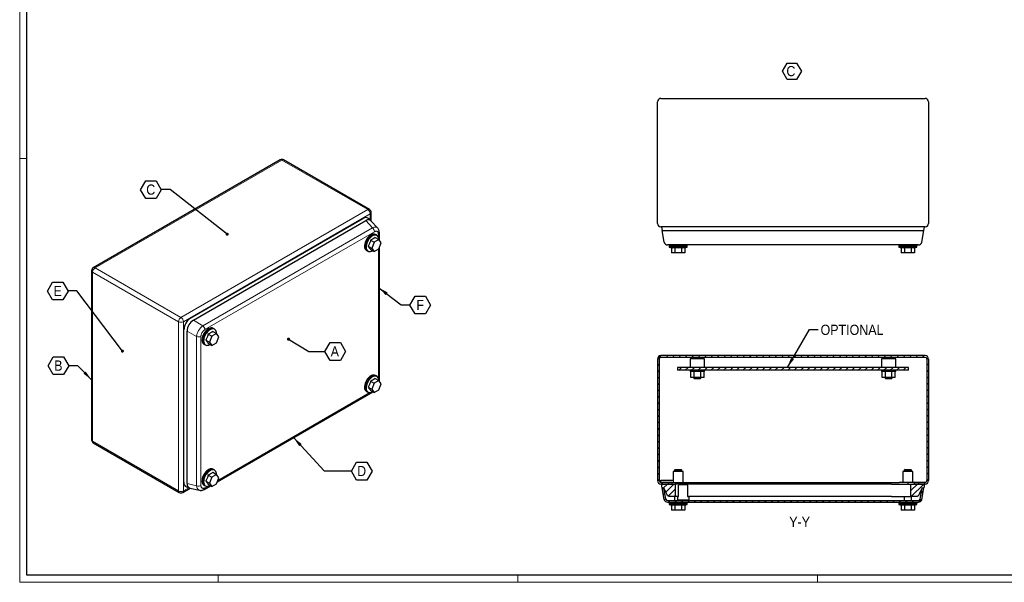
# Model space of a CAD drawing. Header units: millimetres. Extents: x 0 to 1189, y 0 to 841.
# Tile 1 of 4: x 0 to 690, y 0 to 394. Entities that reach past the tile are written whole.
import ezdxf

# ---------------------------------------------------------------- set-up
doc = ezdxf.new("R2010")
doc.units = ezdxf.units.MM
doc.layers.add('SLD-0', color=179, linetype='Continuous')
doc.layers.add('SLD-0_0', color=7, linetype='Continuous')
doc.styles.add('SLDTEXTSTYLE0', font='Gothic.ttf', dxfattribs={"width": 0.913})
doc.styles.get("Standard").update_dxf_attribs({"font": 'Gothic.ttf'})
doc.dimstyles.new('SLDDIMSTYLE3', dxfattribs={"dimtxt": 0.18, "dimasz": 2.17094, "dimexe": 0, "dimexo": 0.0625, "dimgap": 0, "dimtad": 0, "dimtih": 1, "dimtoh": 1, "dimdec": 0, "dimrnd": 1e-09, "dimzin": 0, "dimdsep": 46, "dimtxsty": 'STANDARD', "dimblk1": 'DOT', "dimblk2": 'DOT', "dimsah": 1, "dimcen": 0.09, "dimadec": 0, "dimazin": 0, "dimtfac": 2.17094, "dimtdec": 0, "dimtofl": 0, "dimtmove": 0, "dimatfit": 3, "dimldrblk": 'DOT', "dimfxl": 1, "dimfrac": 2, "dimtolj": 1, "dimtzin": 0, "dimarcsym": 0})
doc.dimstyles.new('SLDDIMSTYLE4', dxfattribs={"dimtxt": 0.18, "dimasz": 7.055556, "dimexe": 0, "dimexo": 0.0625, "dimgap": 0, "dimtad": 0, "dimtih": 1, "dimtoh": 1, "dimdec": 0, "dimrnd": 1e-09, "dimzin": 0, "dimdsep": 46, "dimtxsty": 'STANDARD', "dimsah": 1, "dimcen": 0.09, "dimadec": 0, "dimazin": 0, "dimtfac": 7.055556, "dimtdec": 0, "dimtofl": 0, "dimtmove": 0, "dimatfit": 3, "dimfxl": 1, "dimfrac": 2, "dimtolj": 1, "dimtzin": 0, "dimarcsym": 0})
pattern_1 = [(45, (106.8046, 0), (-2.245064, 2.245064), [])]

# ---------------------------------------------------------------- blocks, each defined once
blk = doc.blocks.new('SW_NOTE_0_7')
at = {"layer": 'SLD-0_0', "color": 0}
for p, q in [((-2.78, 5.4), (0.54, 11.15)), ((0.54, 11.15), (7.17, 11.15)), ((7.17, 11.15), (10.49, 5.4)), ((0.54, -0.34), (-2.78, 5.4)), ((10.49, 5.4), (7.17, -0.34)), ((7.17, -0.34), (0.54, -0.34))]:
    blk.add_line(p, q, dxfattribs=at)
at = {"layer": 'SLD-0_0', "color": 0, "insert": (0, 9.13), "char_height": 7.14, "attachment_point": 1, "style": 'SLDTEXTSTYLE0'}
blk.add_mtext('C', dxfattribs=at)
blk = doc.blocks.new('SW_NOTE_0_13')
at = {"layer": 'SLD-0_0', "color": 0}
for p, q in [((-14.47, -0.13), (-10.86, 6.14)), ((-10.86, 6.14), (-3.62, 6.14)), ((-3.62, 6.14), (0, -0.13)), ((-10.86, -6.39), (-14.47, -0.13)), ((-3.62, -6.39), (-10.86, -6.39)), ((0, -0.13), (-3.62, -6.39))]:
    blk.add_line(p, q, dxfattribs=at)
at = {"layer": 'SLD-0_0', "color": 0, "insert": (-7.22, 3.53), "char_height": 7.14, "attachment_point": 2, "style": 'SLDTEXTSTYLE0'}
blk.add_mtext('E', dxfattribs=at)
blk = doc.blocks.new('_Dot')
at = {"color": 0, "linetype": 'ByBlock', "lineweight": -2}
blk.add_line((-0.5, 0), (-1, 0), dxfattribs=at)
at = {"color": 0, "linetype": 'ByBlock', "const_width": 0.5}
blk.add_lwpolyline([(-0.25, 0, 1), (0.25, 0, 1)], format="xyb", close=True, dxfattribs=at)
blk = doc.blocks.new('SW_NOTE_0_14')
at = {"layer": 'SLD-0_0', "color": 0}
for p, q in [((-14.47, -0.13), (-10.86, 6.14)), ((-10.86, 6.14), (-3.62, 6.14)), ((-3.62, 6.14), (0, -0.13)), ((-10.86, -6.39), (-14.47, -0.13)), ((-3.62, -6.39), (-10.86, -6.39)), ((0, -0.13), (-3.62, -6.39))]:
    blk.add_line(p, q, dxfattribs=at)
at = {"layer": 'SLD-0_0', "color": 0, "insert": (-7.29, 3.53), "char_height": 7.14, "attachment_point": 2, "style": 'SLDTEXTSTYLE0'}
blk.add_mtext('B', dxfattribs=at)
blk = doc.blocks.new('SW_NOTE_0_15')
at = {"layer": 'SLD-0_0', "color": 0}
for p, q in [((-14.47, -0.13), (-10.86, 6.14)), ((-10.86, 6.14), (-3.62, 6.14)), ((-3.62, 6.14), (0, -0.13)), ((-10.86, -6.39), (-14.47, -0.13)), ((-3.62, -6.39), (-10.86, -6.39)), ((0, -0.13), (-3.62, -6.39))]:
    blk.add_line(p, q, dxfattribs=at)
at = {"layer": 'SLD-0_0', "color": 0, "insert": (-7.31, 3.53), "char_height": 7.14, "attachment_point": 2, "style": 'SLDTEXTSTYLE0'}
blk.add_mtext('C', dxfattribs=at)
blk = doc.blocks.new('SW_NOTE_0_16')
at = {"layer": 'SLD-0_0', "color": 0}
for p, q in [((0, -0.13), (3.62, 6.14)), ((3.62, 6.14), (10.86, 6.14)), ((10.86, 6.14), (14.47, -0.13)), ((3.62, -6.39), (0, -0.13)), ((10.86, -6.39), (3.62, -6.39)), ((14.47, -0.13), (10.86, -6.39))]:
    blk.add_line(p, q, dxfattribs=at)
at = {"layer": 'SLD-0_0', "color": 0, "insert": (7.16, 3.53), "char_height": 7.14, "attachment_point": 2, "style": 'SLDTEXTSTYLE0'}
blk.add_mtext('F', dxfattribs=at)
blk = doc.blocks.new('SW_NOTE_0_17')
at = {"layer": 'SLD-0_0', "color": 0}
for p, q in [((0, -0.13), (3.62, 6.14)), ((3.62, 6.14), (10.86, 6.14)), ((10.86, 6.14), (14.47, -0.13)), ((3.62, -6.39), (0, -0.13)), ((10.86, -6.39), (3.62, -6.39)), ((14.47, -0.13), (10.86, -6.39))]:
    blk.add_line(p, q, dxfattribs=at)
at = {"layer": 'SLD-0_0', "color": 0, "insert": (6.95, 3.53), "char_height": 7.14, "attachment_point": 2, "style": 'SLDTEXTSTYLE0'}
blk.add_mtext('A', dxfattribs=at)
blk = doc.blocks.new('SW_NOTE_0_18')
at = {"layer": 'SLD-0_0', "color": 0}
for p, q in [((0, -0.13), (3.62, 6.14)), ((3.62, 6.14), (10.86, 6.14)), ((10.86, 6.14), (14.47, -0.13)), ((3.62, -6.39), (0, -0.13)), ((10.86, -6.39), (3.62, -6.39)), ((14.47, -0.13), (10.86, -6.39))]:
    blk.add_line(p, q, dxfattribs=at)
at = {"layer": 'SLD-0_0', "color": 0, "insert": (7.15, 3.53), "char_height": 7.14, "attachment_point": 2, "style": 'SLDTEXTSTYLE0'}
blk.add_mtext('D', dxfattribs=at)

msp = doc.modelspace()

# ---------------------------------------------------------------- hatches: boundary and pattern name
at = {"layer": 'SLD-0', "linetype": 'Continuous', "lineweight": 18}
h = msp.add_hatch(dxfattribs=at)
h.set_pattern_fill('ANSI31', style=0)
h.set_pattern_definition(pattern_1)
edge = h.paths.add_edge_path(flags=0)
edge.add_line((446.944, 156.355), (446.944, 71.155))
edge.add_arc((449.344, 71.155), 2.4, 180, 270)
edge.add_line((449.344, 68.755), (456.944, 68.755))
edge.add_line((456.944, 68.755), (456.944, 69.955))
edge.add_line((456.944, 69.955), (449.344, 69.955))
edge.add_arc((449.344, 71.155), 1.2, 180, 270, ccw=False)
edge.add_line((448.144, 71.155), (448.144, 156.355))
edge.add_arc((449.344, 156.355), 1.2, 90, 180, ccw=False)
edge.add_line((449.344, 157.555), (634.544, 157.555))
edge.add_arc((634.544, 156.355), 1.2, 0, 90, ccw=False)
edge.add_line((635.744, 156.355), (635.744, 71.155))
edge.add_arc((634.544, 71.155), 1.2, 270, 360, ccw=False)
edge.add_line((634.544, 69.955), (626.944, 69.955))
edge.add_line((626.944, 69.955), (626.944, 68.755))
edge.add_line((626.944, 68.755), (634.544, 68.755))
edge.add_arc((634.544, 71.155), 2.4, 270, 360)
edge.add_line((636.944, 71.155), (636.944, 156.355))
edge.add_arc((634.544, 156.355), 2.4, 0, 90)
edge.add_line((634.544, 158.755), (449.344, 158.755))
edge.add_arc((449.344, 156.355), 2.4, 90, 180)
h = msp.add_hatch(dxfattribs=at)
h.set_pattern_fill('ANSI31', style=0)
h.set_pattern_definition(pattern_1)
h.paths.add_polyline_path([(460.944, 148.555), (622.944, 148.555), (622.944, 150.555), (460.944, 150.555)], flags=0)
h = msp.add_hatch(dxfattribs=at)
h.set_pattern_fill('ANSI31', style=0)
h.set_pattern_definition(pattern_1)
edge = h.paths.add_edge_path(flags=0)
edge.add_line((449.793, 68.755), (450.269, 66.055))
edge.add_line((450.269, 66.055), (451.488, 66.055))
edge.add_spline(control_points=[(451.488, 66.055), (452.259, 64.426), (453.029, 62.798), (453.8, 61.169), (454.141, 60.45), (454.813, 60.025), (455.608, 60.025), (455.853, 60.025), (456.098, 60.025), (456.343, 60.025)], knot_values=[0, 0, 0, 0, 0.6436565, 0.6436565, 0.6436565, 0.912464, 0.912464, 0.912464, 1, 1, 1, 1], weights=[1, 1, 1, 1, 0.8966235, 0.8966235, 1, 1, 1, 1], degree=3, periodic=0)
edge.add_line((456.343, 60.025), (459.343, 60.025))
edge.add_line((459.343, 60.025), (459.343, 68.755))
edge.add_line((459.343, 68.755), (449.793, 68.755))
h = msp.add_hatch(dxfattribs=at)
h.set_pattern_fill('ANSI31', style=0)
h.set_pattern_definition(pattern_1)
edge = h.paths.add_edge_path(flags=0)
edge.add_line((454.046, 56.055), (629.842, 56.055))
edge.add_arc((629.842, 58.455), 2.4, 270, 350)
edge.add_line((632.206, 58.038), (633.619, 66.055))
edge.add_line((633.619, 66.055), (632.401, 66.055))
edge.add_line((632.401, 66.055), (631.024, 58.247))
edge.add_arc((629.842, 58.455), 1.2, 270, 350, ccw=False)
edge.add_line((629.842, 57.255), (454.046, 57.255))
edge.add_arc((454.046, 58.455), 1.2, 190, 270, ccw=False)
edge.add_line((452.865, 58.247), (451.488, 66.055))
edge.add_line((451.488, 66.055), (450.269, 66.055))
edge.add_line((450.269, 66.055), (451.683, 58.038))
edge.add_arc((454.046, 58.455), 2.4, 190, 270)
h = msp.add_hatch(dxfattribs=at)
h.set_pattern_fill('ANSI31', style=0)
h.set_pattern_definition(pattern_1)
edge = h.paths.add_edge_path(flags=0)
edge.add_line((633.619, 66.055), (634.095, 68.755))
edge.add_line((634.095, 68.755), (624.545, 68.755))
edge.add_line((624.545, 68.755), (624.545, 60.025))
edge.add_line((624.545, 60.025), (627.545, 60.025))
edge.add_spline(control_points=[(627.545, 60.025), (627.79, 60.025), (628.035, 60.025), (628.28, 60.025), (629.076, 60.025), (629.748, 60.45), (630.088, 61.169), (630.859, 62.798), (631.63, 64.426), (632.401, 66.055)], knot_values=[0, 0, 0, 0, 0.087536, 0.087536, 0.087536, 0.3563435, 0.3563435, 0.3563435, 1, 1, 1, 1], weights=[1, 1, 1, 1, 0.8966235, 0.8966235, 1, 1, 1, 1], degree=3, periodic=0)
edge.add_line((632.401, 66.055), (633.619, 66.055))

# ---------------------------------------------------------------- linework, layer by layer
at = {"color": 7, "linetype": 'Continuous', "lineweight": 18}
for p, q in [((0.003, 840.919), (0.003, -0.081)), ((5.003, 296.919), (0.003, 296.919)), ((1184.003, 4.919), (5.003, 4.919)), ((139.003, 4.919), (139.003, -0.081)), ((349.003, 4.919), (349.003, -0.081)), ((559.003, 4.919), (559.003, -0.081)), ((0.003, -0.081), (1189.003, -0.081))]:
    msp.add_line(p, q, dxfattribs=at)
at = {"color": 7, "linetype": 'Continuous', "lineweight": 25}
for p, q in [((5.003, 4.919), (5.003, 835.919)), ((449.344, 339.047), (634.544, 339.047)), ((446.944, 251.447), (446.944, 336.647)), ((636.944, 336.647), (636.944, 251.447)), ((182.544, 295.971), (51.588, 220.371)), ((245.19, 261.192), (184.944, 295.971)), ((246.39, 253.013), (246.39, 259.113)), ((119.783, 185.084), (240.634, 254.85)), ((121.692, 183.593), (242.544, 253.36)), ((246.021, 253.398), (244.377, 254.892)), ((250.946, 248.13), (246.151, 253.269)), ((634.544, 249.047), (449.344, 249.047)), ((449.793, 249.047), (450.269, 246.347)), ((633.619, 246.347), (634.095, 249.047)), ((249.181, 241.51), (251.704, 240.053)), ((249.735, 243.428), (249.311, 243.673)), ((250.417, 242.976), (249.71, 243.384)), ((252.045, 239.567), (252.045, 245.021)), ((450.269, 246.347), (456.489, 246.347)), ((451.683, 238.331), (450.269, 246.347)), ((456.489, 246.347), (627.399, 246.347)), ((627.399, 246.347), (633.619, 246.347)), ((632.206, 238.331), (633.619, 246.347)), ((244.282, 235.415), (246.805, 233.959)), ((245.915, 239.624), (248.438, 238.167)), ((248.438, 238.167), (246.805, 233.959)), ((251.704, 240.053), (248.438, 238.167)), ((253.337, 237.729), (251.704, 240.053)), ((251.704, 233.521), (253.337, 237.729)), ((455.044, 236.347), (455.044, 235.747)), ((467.844, 235.747), (455.044, 235.747)), ((455.094, 235.747), (455.094, 234.747)), ((455.094, 234.747), (456.825, 234.316)), ((467.794, 234.747), (455.094, 234.747)), ((625.986, 236.347), (457.903, 236.347)), ((466.063, 234.316), (467.794, 234.747)), ((467.794, 234.747), (467.794, 235.747)), ((467.844, 235.747), (467.844, 236.347)), ((616.044, 236.347), (616.044, 235.747)), ((628.844, 235.747), (616.044, 235.747)), ((616.094, 235.747), (616.094, 234.747)), ((616.094, 234.747), (617.825, 234.316)), ((628.794, 234.747), (616.094, 234.747)), ((627.063, 234.316), (628.794, 234.747)), ((628.794, 234.747), (628.794, 235.747)), ((628.844, 235.747), (628.844, 236.347)), ((242.911, 232.587), (243.336, 232.342)), ((243.361, 232.386), (244.068, 231.977)), ((245.915, 233.092), (248.438, 231.635)), ((246.805, 233.959), (248.438, 231.635)), ((248.438, 231.635), (251.704, 233.521)), ((252.045, 140.766), (252.045, 234.4)), ((456.825, 234.316), (456.825, 230.747)), ((459.135, 230.747), (456.825, 230.747)), ((459.135, 234.316), (459.135, 230.747)), ((463.754, 230.747), (459.135, 230.747)), ((463.754, 234.316), (463.754, 230.747)), ((466.063, 230.747), (463.754, 230.747)), ((466.063, 234.316), (466.063, 230.747)), ((617.825, 234.316), (617.825, 230.747)), ((620.135, 230.747), (617.825, 230.747)), ((620.135, 234.316), (620.135, 230.747)), ((624.754, 230.747), (620.135, 230.747)), ((624.754, 234.316), (624.754, 230.747)), ((627.063, 230.747), (624.754, 230.747)), ((627.063, 234.316), (627.063, 230.747)), ((50.388, 218.293), (50.388, 99.731)), ((115.048, 69.99), (115.048, 176.883)), ((117.294, 69.082), (117.294, 175.975)), ((132.07, 173.903), (134.594, 172.447)), ((137.86, 174.332), (134.594, 172.447)), ((135.336, 175.789), (137.86, 174.332)), ((135.891, 177.707), (135.467, 177.952)), ((136.573, 177.255), (135.866, 177.664)), ((139.493, 172.009), (137.86, 174.332)), ((129.067, 166.866), (129.491, 166.621)), ((129.516, 166.665), (130.223, 166.257)), ((130.437, 169.694), (132.961, 168.238)), ((132.07, 167.371), (134.594, 165.914)), ((134.594, 172.447), (132.961, 168.238)), ((132.961, 168.238), (134.594, 165.914)), ((134.594, 165.914), (137.86, 167.8)), ((137.86, 167.8), (139.493, 172.009)), ((634.544, 158.755), (449.344, 158.755)), ((446.944, 156.355), (446.944, 71.155)), ((448.144, 156.355), (448.144, 71.155)), ((634.544, 157.555), (449.344, 157.555)), ((469.944, 156.555), (469.944, 150.555)), ((479.944, 156.555), (469.944, 156.555)), ((471.944, 157.555), (471.944, 156.555)), ((477.944, 156.555), (477.944, 157.555)), ((479.944, 150.555), (479.944, 156.555)), ((603.944, 156.555), (603.944, 150.555)), ((613.944, 156.555), (603.944, 156.555)), ((605.944, 157.555), (605.944, 156.555)), ((611.944, 156.555), (611.944, 157.555)), ((613.944, 150.555), (613.944, 156.555)), ((635.744, 156.355), (635.744, 71.155)), ((636.944, 156.355), (636.944, 71.155)), ((622.944, 150.555), (460.944, 150.555)), ((460.944, 150.555), (460.944, 148.555)), ((622.944, 148.555), (460.944, 148.555)), ((469.944, 148.555), (469.944, 147.555)), ((479.944, 147.555), (469.944, 147.555)), ((470.325, 143.555), (470.325, 147.555)), ((472.635, 143.555), (472.635, 147.555)), ((477.254, 143.555), (477.254, 147.555)), ((479.563, 143.555), (479.563, 147.555)), ((479.944, 147.555), (479.944, 148.555)), ((603.944, 148.555), (603.944, 147.555)), ((613.944, 147.555), (603.944, 147.555)), ((604.325, 143.555), (604.325, 147.555)), ((606.635, 143.555), (606.635, 147.555)), ((611.254, 143.555), (611.254, 147.555)), ((613.563, 143.555), (613.563, 147.555)), ((613.944, 147.555), (613.944, 148.555)), ((622.944, 148.555), (622.944, 150.555)), ((245.915, 140.823), (248.438, 139.366)), ((248.438, 139.366), (246.805, 135.157)), ((251.704, 141.251), (248.438, 139.366)), ((249.181, 142.708), (251.704, 141.251)), ((249.735, 144.626), (249.311, 144.871)), ((250.417, 144.175), (249.71, 144.583)), ((253.337, 138.928), (251.704, 141.251)), ((251.704, 134.719), (253.337, 138.928)), ((472.635, 143.555), (470.325, 143.555)), ((472.444, 143.555), (472.444, 143.055)), ((472.444, 143.055), (472.944, 142.555)), ((472.444, 143.055), (477.444, 143.055)), ((477.254, 143.555), (472.635, 143.555)), ((476.944, 142.555), (472.944, 142.555)), ((476.944, 142.555), (477.444, 143.055)), ((479.563, 143.555), (477.254, 143.555)), ((477.444, 143.055), (477.444, 143.555)), ((606.635, 143.555), (604.325, 143.555)), ((606.444, 143.555), (606.444, 143.055)), ((606.444, 143.055), (606.944, 142.555)), ((606.444, 143.055), (611.444, 143.055)), ((611.254, 143.555), (606.635, 143.555)), ((610.944, 142.555), (606.944, 142.555)), ((610.944, 142.555), (611.444, 143.055)), ((613.563, 143.555), (611.254, 143.555)), ((611.444, 143.055), (611.444, 143.555)), ((138.352, 70.268), (247.584, 133.326)), ((242.911, 133.786), (243.336, 133.541)), ((243.361, 133.584), (244.068, 133.176)), ((244.282, 136.614), (246.805, 135.157)), ((245.915, 134.29), (248.438, 132.834)), ((246.805, 135.157), (248.438, 132.834)), ((248.438, 132.834), (251.704, 134.719)), ((51.588, 97.653), (111.834, 62.874)), ((135.336, 76.987), (137.86, 75.531)), ((135.891, 78.905), (135.467, 79.15)), ((136.573, 78.454), (135.866, 78.862)), ((457.944, 77.575), (457.944, 69.955)), ((464.944, 77.575), (457.944, 77.575)), ((459.444, 79.055), (458.944, 78.555)), ((458.944, 78.555), (458.944, 77.575)), ((461.444, 78.555), (458.944, 78.555)), ((459.444, 79.055), (461.444, 79.055)), ((461.444, 79.055), (463.444, 79.055)), ((463.944, 78.555), (461.444, 78.555)), ((463.944, 78.555), (463.444, 79.055)), ((463.944, 77.575), (463.944, 78.555)), ((464.944, 69.955), (464.944, 77.575)), ((618.944, 77.575), (618.944, 69.955)), ((625.944, 77.575), (618.944, 77.575)), ((620.444, 79.055), (619.944, 78.555)), ((619.944, 78.555), (619.944, 77.575)), ((622.444, 78.555), (619.944, 78.555)), ((620.444, 79.055), (622.444, 79.055)), ((622.444, 79.055), (624.444, 79.055)), ((624.944, 78.555), (622.444, 78.555)), ((624.944, 78.555), (624.444, 79.055)), ((624.944, 77.575), (624.944, 78.555)), ((625.944, 69.955), (625.944, 77.575)), ((130.437, 70.893), (132.961, 69.436)), ((132.07, 75.102), (134.594, 73.645)), ((134.594, 73.645), (132.961, 69.436)), ((132.961, 69.436), (134.594, 67.113)), ((137.86, 75.531), (134.594, 73.645)), ((139.493, 73.207), (137.86, 75.531)), ((137.86, 68.998), (139.493, 73.207)), ((448.144, 71.155), (449.344, 71.155)), ((449.344, 69.955), (449.344, 71.155)), ((457.944, 71.155), (449.344, 71.155)), ((456.944, 69.955), (449.344, 69.955)), ((456.944, 69.955), (456.944, 68.755)), ((456.944, 69.955), (461.544, 69.955)), ((461.544, 69.955), (461.544, 68.755)), ((461.544, 69.955), (467.544, 69.955)), ((467.544, 69.955), (616.344, 69.955)), ((622.344, 69.955), (616.344, 69.955)), ((622.344, 69.955), (622.344, 68.755)), ((626.944, 69.955), (622.344, 69.955)), ((626.944, 69.955), (626.944, 68.755)), ((634.544, 69.955), (626.944, 69.955)), ((114.233, 62.874), (119.517, 65.924)), ((116.885, 66.727), (119, 66.051)), ((119.176, 66.003), (126.025, 64.42)), ((129.067, 68.065), (129.491, 67.82)), ((129.265, 65.023), (133.74, 67.606)), ((129.516, 67.863), (130.223, 67.455)), ((132.07, 68.569), (134.594, 67.113)), ((134.594, 67.113), (137.86, 68.998)), ((456.944, 68.755), (449.344, 68.755)), ((450.269, 66.055), (449.793, 68.755)), ((449.793, 68.755), (459.343, 68.755)), ((450.269, 66.055), (451.488, 66.055)), ((451.683, 58.038), (450.269, 66.055)), ((452.865, 58.247), (451.488, 66.055)), ((459.343, 68.755), (459.343, 60.025)), ((470.943, 68.755), (459.343, 68.755)), ((462.294, 68.555), (461.794, 68.055)), ((461.794, 60.055), (461.794, 68.055)), ((462.294, 68.555), (467.594, 68.555)), ((468.094, 68.055), (467.594, 68.555)), ((468.094, 68.055), (468.094, 60.055)), ((610.945, 68.755), (470.943, 68.755)), ((610.945, 68.755), (624.545, 68.755)), ((624.545, 60.025), (624.545, 68.755)), ((624.545, 68.755), (634.095, 68.755)), ((634.544, 68.755), (626.944, 68.755)), ((631.024, 58.247), (632.401, 66.055)), ((632.206, 58.038), (633.619, 66.055)), ((632.401, 66.055), (633.619, 66.055)), ((634.095, 68.755), (633.619, 66.055)), ((454.046, 57.255), (629.842, 57.255)), ((454.046, 56.055), (629.842, 56.055)), ((455.044, 56.055), (455.044, 55.455)), ((467.844, 55.455), (455.044, 55.455)), ((455.094, 55.455), (455.094, 54.455)), ((459.343, 60.025), (456.343, 60.025)), ((457.944, 57.305), (457.944, 57.255)), ((457.944, 57.305), (460.944, 57.305)), ((458.944, 60.025), (458.944, 57.255)), ((460.944, 60.025), (459.343, 60.025)), ((459.444, 57.355), (459.444, 57.305)), ((459.444, 57.355), (460.944, 57.355)), ((460.944, 60.055), (461.794, 60.055)), ((460.944, 60.055), (460.944, 57.755)), ((460.944, 57.255), (460.944, 57.755)), ((460.944, 57.755), (461.444, 57.755)), ((461.444, 57.755), (461.444, 57.255)), ((461.444, 57.755), (468.444, 57.755)), ((467.794, 54.455), (467.794, 55.455)), ((467.844, 55.455), (467.844, 56.055)), ((468.094, 60.055), (468.944, 60.055)), ((468.444, 57.255), (468.444, 57.755)), ((468.444, 57.755), (468.944, 57.755)), ((468.944, 60.055), (468.944, 57.755)), ((470.943, 60.025), (468.944, 60.025)), ((468.944, 57.755), (468.944, 57.255)), ((468.944, 57.355), (470.444, 57.355)), ((468.944, 57.305), (471.944, 57.305)), ((470.444, 57.305), (470.444, 57.355)), ((610.945, 60.025), (470.943, 60.025)), ((471.944, 57.255), (471.944, 57.305)), ((610.945, 60.025), (624.545, 60.025)), ((616.044, 56.055), (616.044, 55.455)), ((628.844, 55.455), (616.044, 55.455)), ((616.094, 55.455), (616.094, 54.455)), ((619.944, 60.025), (619.944, 57.255)), ((627.545, 60.025), (624.545, 60.025)), ((624.944, 57.255), (624.944, 60.025)), ((628.794, 54.455), (628.794, 55.455)), ((628.844, 55.455), (628.844, 56.055)), ((455.094, 54.455), (456.825, 54.023)), ((467.794, 54.455), (455.094, 54.455)), ((456.825, 54.023), (456.825, 50.455)), ((459.135, 50.455), (456.825, 50.455)), ((459.135, 54.023), (459.135, 50.455)), ((463.754, 50.455), (459.135, 50.455)), ((463.754, 54.023), (463.754, 50.455)), ((466.063, 50.455), (463.754, 50.455)), ((466.063, 54.023), (467.794, 54.455)), ((466.063, 54.023), (466.063, 50.455)), ((616.094, 54.455), (617.825, 54.023)), ((628.794, 54.455), (616.094, 54.455)), ((617.825, 54.023), (617.825, 50.455)), ((620.135, 50.455), (617.825, 50.455)), ((620.135, 54.023), (620.135, 50.455)), ((624.754, 50.455), (620.135, 50.455)), ((624.754, 54.023), (624.754, 50.455)), ((627.063, 50.455), (624.754, 50.455)), ((627.063, 54.023), (628.794, 54.455)), ((627.063, 54.023), (627.063, 50.455)), ((1184.003, 4.919), (5.003, 4.919))]:
    msp.add_line(p, q, dxfattribs=at)
at = {"color": 8, "linetype": 'Continuous', "lineweight": 18}
for p, q in [((183.744, 295.852), (52.788, 220.253)), ((243.99, 261.073), (183.744, 295.852)), ((113.033, 185.474), (243.99, 261.073)), ((245.687, 258.134), (114.731, 182.534)), ((245.687, 253.701), (245.687, 258.134)), ((247.213, 248.356), (242.544, 253.36)), ((128.36, 179.744), (247.213, 248.356)), ((248.615, 245.616), (129.763, 177.004)), ((251.342, 241.958), (251.342, 244.042)), ((251.342, 143.157), (251.342, 233.312)), ((111.336, 182.534), (51.091, 217.313)), ((51.091, 217.313), (51.091, 98.751)), ((52.788, 220.253), (113.033, 185.474)), ((111.336, 63.972), (111.336, 182.534)), ((114.731, 182.534), (114.731, 63.972)), ((128.36, 179.744), (121.692, 183.593)), ((123.962, 172.126), (117.294, 175.975)), ((123.962, 67.541), (123.962, 172.126)), ((127.036, 172.281), (127.036, 67.696)), ((138.758, 71.314), (245.412, 132.884)), ((51.091, 98.751), (111.336, 63.972)), ((123.962, 67.541), (117.294, 69.082)), ((114.731, 63.972), (118.569, 66.189)), ((129.763, 66.121), (131.567, 67.163))]:
    msp.add_line(p, q, dxfattribs=at)
at = {"color": 7, "linetype": 'Continuous', "lineweight": 25, "flags": 128}
for points in [[(249.311, 243.673), (249.242, 243.711), (248.645, 243.923), (247.975, 243.968), (247.251, 243.845), (246.495, 243.559), (245.727, 243.115), (244.971, 242.529), (244.247, 241.816), (243.577, 240.997), (242.98, 240.095), (242.473, 239.137), (242.07, 238.15), (241.784, 237.162), (241.622, 236.202), (241.59, 235.298), (241.687, 234.475), (241.912, 233.757), (242.257, 233.165), (242.714, 232.716), (242.911, 232.587)], [(250.109, 243.154), (249.667, 243.466), (249.069, 243.678), (248.399, 243.723), (247.676, 243.601), (246.919, 243.314), (246.151, 242.871), (245.395, 242.284), (244.671, 241.571), (244.001, 240.752), (243.404, 239.85), (242.897, 238.892), (242.494, 237.905), (242.208, 236.917), (242.046, 235.957), (242.014, 235.053), (242.111, 234.23), (242.336, 233.512), (242.682, 232.92), (243.138, 232.471), (243.692, 232.178), (243.76, 232.155)], [(249.71, 243.384), (249.642, 243.422), (249.05, 243.632), (248.385, 243.677), (247.667, 243.556), (246.916, 243.271), (246.154, 242.832), (245.404, 242.25), (244.686, 241.542), (244.021, 240.729), (243.428, 239.835), (242.925, 238.884), (242.526, 237.905), (242.242, 236.925), (242.081, 235.973), (242.049, 235.075), (242.146, 234.259), (242.369, 233.547), (242.712, 232.959), (243.165, 232.514), (243.361, 232.386)], [(251.732, 240.012), (251.696, 240.707), (251.536, 241.474), (251.252, 242.126), (250.852, 242.644), (250.349, 243.014), (249.757, 243.224), (249.092, 243.269), (248.374, 243.148), (247.623, 242.863), (246.862, 242.423), (246.111, 241.841), (245.393, 241.134), (244.728, 240.321), (244.135, 239.427), (243.632, 238.476), (243.233, 237.497), (242.949, 236.517), (242.789, 235.564), (242.756, 234.667), (242.853, 233.851), (243.076, 233.138), (243.419, 232.551), (243.872, 232.105), (244.422, 231.814), (245.053, 231.686), (245.747, 231.724), (246.484, 231.928), (247.242, 232.292), (247.242, 232.292)], [(135.467, 177.952), (135.398, 177.99), (134.801, 178.202), (134.131, 178.247), (133.407, 178.125), (132.651, 177.838), (131.883, 177.395), (131.126, 176.808), (130.403, 176.095), (129.733, 175.276), (129.135, 174.374), (128.628, 173.416), (128.226, 172.429), (127.94, 171.441), (127.778, 170.482), (127.745, 169.577), (127.843, 168.754), (128.068, 168.037), (128.413, 167.445), (128.87, 166.995), (129.067, 166.866)], [(136.265, 177.433), (135.822, 177.745), (135.225, 177.957), (134.555, 178.002), (133.831, 177.88), (133.075, 177.593), (132.307, 177.15), (131.551, 176.563), (130.827, 175.85), (130.157, 175.031), (129.56, 174.129), (129.053, 173.171), (128.65, 172.184), (128.364, 171.196), (128.202, 170.237), (128.17, 169.332), (128.267, 168.509), (128.492, 167.792), (128.837, 167.2), (129.294, 166.75), (129.848, 166.457), (129.916, 166.434)], [(135.866, 177.664), (135.798, 177.701), (135.205, 177.912), (134.541, 177.957), (133.822, 177.835), (133.072, 177.55), (132.31, 177.111), (131.56, 176.529), (130.842, 175.821), (130.177, 175.009), (129.584, 174.114), (129.081, 173.163), (128.682, 172.184), (128.398, 171.204), (128.237, 170.252), (128.205, 169.354), (128.302, 168.538), (128.525, 167.826), (128.868, 167.238), (129.32, 166.793), (129.516, 166.665)], [(137.888, 174.292), (137.852, 174.986), (137.691, 175.753), (137.408, 176.405), (137.008, 176.923), (136.505, 177.293), (135.913, 177.503), (135.248, 177.548), (134.53, 177.427), (133.779, 177.142), (133.017, 176.703), (132.267, 176.121), (131.549, 175.413), (130.884, 174.6), (130.291, 173.706), (129.788, 172.755), (129.389, 171.776), (129.105, 170.796), (128.944, 169.843), (128.912, 168.946), (129.009, 168.13), (129.232, 167.418), (129.575, 166.83), (130.028, 166.385), (130.577, 166.093), (131.208, 165.965), (131.902, 166.004), (132.639, 166.207), (133.398, 166.571), (133.398, 166.571)], [(249.311, 144.871), (249.242, 144.909), (248.645, 145.121), (247.975, 145.167), (247.251, 145.044), (246.495, 144.757), (245.727, 144.314), (244.971, 143.727), (244.247, 143.014), (243.577, 142.195), (242.98, 141.294), (242.473, 140.336), (242.07, 139.348), (241.784, 138.361), (241.622, 137.401), (241.59, 136.497), (241.687, 135.674), (241.912, 134.956), (242.257, 134.364), (242.714, 133.915), (242.911, 133.786)], [(250.109, 144.353), (249.667, 144.664), (249.069, 144.876), (248.399, 144.922), (247.676, 144.799), (246.919, 144.512), (246.151, 144.069), (245.395, 143.483), (244.671, 142.769), (244.001, 141.95), (243.404, 141.049), (242.897, 140.091), (242.494, 139.104), (242.208, 138.116), (242.046, 137.156), (242.014, 136.252), (242.111, 135.429), (242.336, 134.711), (242.682, 134.119), (243.138, 133.67), (243.692, 133.376), (243.76, 133.354)], [(249.71, 144.583), (249.642, 144.621), (249.05, 144.831), (248.385, 144.876), (247.667, 144.754), (246.916, 144.47), (246.154, 144.03), (245.404, 143.448), (244.686, 142.741), (244.021, 141.928), (243.428, 141.033), (242.925, 140.083), (242.526, 139.103), (242.242, 138.123), (242.081, 137.171), (242.049, 136.274), (242.146, 135.457), (242.369, 134.745), (242.712, 134.158), (243.165, 133.712), (243.361, 133.584)], [(251.732, 141.211), (251.696, 141.905), (251.536, 142.672), (251.252, 143.324), (250.852, 143.843), (250.349, 144.212), (249.757, 144.423), (249.092, 144.468), (248.374, 144.346), (247.623, 144.062), (246.862, 143.622), (246.111, 143.04), (245.393, 142.332), (244.728, 141.52), (244.135, 140.625), (243.632, 139.675), (243.233, 138.695), (242.949, 137.715), (242.789, 136.763), (242.756, 135.866), (242.853, 135.049), (243.076, 134.337), (243.419, 133.75), (243.872, 133.304), (244.422, 133.013), (245.053, 132.885), (245.747, 132.923), (246.484, 133.127), (247.242, 133.49), (247.242, 133.49)], [(135.467, 79.15), (135.398, 79.188), (134.801, 79.4), (134.131, 79.446), (133.407, 79.323), (132.651, 79.036), (131.883, 78.593), (131.126, 78.007), (130.403, 77.294), (129.733, 76.474), (129.135, 75.573), (128.628, 74.615), (128.226, 73.628), (127.94, 72.64), (127.778, 71.68), (127.745, 70.776), (127.843, 69.953), (128.068, 69.235), (128.413, 68.643), (128.87, 68.194), (129.067, 68.065)], [(136.265, 78.632), (135.822, 78.943), (135.225, 79.155), (134.555, 79.201), (133.831, 79.078), (133.075, 78.791), (132.307, 78.348), (131.551, 77.762), (130.827, 77.049), (130.157, 76.229), (129.56, 75.328), (129.053, 74.37), (128.65, 73.383), (128.364, 72.395), (128.202, 71.435), (128.17, 70.531), (128.267, 69.708), (128.492, 68.99), (128.837, 68.398), (129.294, 67.949), (129.848, 67.656), (129.916, 67.633)], [(135.866, 78.862), (135.798, 78.9), (135.205, 79.11), (134.541, 79.155), (133.822, 79.034), (133.072, 78.749), (132.31, 78.309), (131.56, 77.727), (130.842, 77.02), (130.177, 76.207), (129.584, 75.313), (129.081, 74.362), (128.682, 73.383), (128.398, 72.403), (128.237, 71.45), (128.205, 70.553), (128.302, 69.736), (128.525, 69.024), (128.868, 68.437), (129.32, 67.991), (129.516, 67.863)], [(137.888, 75.49), (137.852, 76.184), (137.691, 76.951), (137.408, 77.603), (137.008, 78.122), (136.505, 78.491), (135.913, 78.702), (135.248, 78.747), (134.53, 78.625), (133.779, 78.341), (133.017, 77.901), (132.267, 77.319), (131.549, 76.612), (130.884, 75.799), (130.291, 74.904), (129.788, 73.954), (129.389, 72.974), (129.105, 71.994), (128.944, 71.042), (128.912, 70.145), (129.009, 69.328), (129.232, 68.616), (129.575, 68.029), (130.028, 67.583), (130.577, 67.292), (131.208, 67.164), (131.902, 67.202), (132.639, 67.406), (133.398, 67.77), (133.398, 67.77)]]:
    msp.add_lwpolyline(points, dxfattribs=at)
at = {"color": 8, "linetype": 'Continuous', "lineweight": 18, "flags": 128}
msp.add_lwpolyline([(125.999, 64.465), (125.054, 64.899), (124.303, 65.977), (124.079, 66.697), (123.962, 67.541), (123.962, 67.541), (123.962, 67.541)], dxfattribs=at)
at = {"color": 7, "linetype": 'Continuous', "lineweight": 25}
for centre, radius, start, end in [((449.344, 336.647), 2.4, 90, 180), ((634.544, 336.647), 2.4, 0, 90), ((183.744, 293.892), 2.4, 60.002688, 119.997312), ((242.533, 252.42), 3.084, 53.25659, 127.994234), ((243.99, 259.113), 2.4, 0, 60.002688), ((244.285, 251.17), 2.797, 46.061734, 128.485283), ((244.293, 251.146), 2.821, 48.774217, 128.313009), ((449.344, 251.447), 2.4, 180, 270), ((634.544, 251.447), 2.4, 270, 0), ((454.046, 238.747), 2.4, 190, 270), ((629.842, 238.747), 2.4, 270, 350), ((52.788, 218.293), 2.4, 119.997312, 180), ((125.284, 176.441), 10.246, 122.476304, 177.523696), ((126.802, 175.564), 9.518, 122.476304, 177.523696), ((126.802, 175.564), 9.518, 122.476398, 177.523602), ((449.344, 156.355), 2.4, 90, 180), ((634.544, 156.355), 2.4, 0, 90), ((449.344, 156.355), 1.2, 90, 180), ((634.544, 156.355), 1.2, 360, 90), ((52.788, 99.731), 2.4, 180, 240.002688), ((118.103, 69.561), 3.085, 172.000978, 246.752247), ((120.066, 68.67), 2.802, 171.542898, 253.406182), ((120.086, 68.674), 2.822, 171.68576, 251.179966), ((449.344, 71.155), 2.4, 180, 270), ((449.344, 71.155), 1.2, 180, 270), ((634.544, 71.155), 2.4, 270, 0), ((634.544, 71.155), 1.2, 270, 0), ((113.033, 64.952), 2.4, 240.002688, 299.997312), ((454.046, 58.455), 2.4, 190, 270), ((454.046, 58.455), 1.2, 190, 270), ((629.842, 58.455), 1.2, 270, 350), ((629.842, 58.455), 2.4, 270, 350)]:
    msp.add_arc(centre, radius, start, end, dxfattribs=at)
at = {"color": 8, "linetype": 'Continuous', "lineweight": 18}
for centre, radius, start, end in [((183.041, 294.871), 1.207, 54.382423, 114.307119), ((184.447, 294.871), 1.207, 65.692881, 125.617577), ((244.693, 260.092), 1.207, 65.692881, 125.617577), ((242.002, 257.966), 3.688, 2.605478, 57.394522), ((245.189, 259.233), 1.207, 294.374658, 354.305201), ((244.866, 245.426), 3.754, 2.907263, 51.309164), ((250.848, 245.137), 1.202, 294.279352, 354.97727), ((51.589, 218.413), 1.207, 185.694799, 245.625342), ((54.775, 217.145), 3.688, 122.605478, 177.394522), ((52.085, 219.271), 1.207, 54.382423, 114.307119), ((115.021, 182.367), 3.688, 122.605478, 177.394522), ((113.033, 185.809), 3.689, 242.609672, 297.390328), ((111.046, 182.367), 3.688, 2.605478, 57.394522), ((126.014, 176.814), 3.754, 2.907263, 51.309164), ((125.326, 175.623), 3.754, 248.69388, 297.088783), ((51.589, 99.851), 1.207, 185.694799, 245.625342), ((52.233, 98.606), 1.151, 172.74417, 235.943649), ((112.478, 63.827), 1.151, 172.74417, 235.943649), ((113.033, 67.248), 3.689, 242.609672, 297.390328), ((113.589, 63.827), 1.151, 304.056351, 7.25583), ((125.326, 71.038), 3.754, 248.69388, 297.088783), ((128.563, 66.002), 1.206, 305.629868, 5.66413)]:
    msp.add_arc(centre, radius, start, end, dxfattribs=at)
for points, knots in [([(247.213, 248.356), (247.213, 248.356), (247.557, 248.525), (248.157, 248.753), (248.976, 248.893), (249.864, 248.837), (250.574, 248.628), (250.831, 248.203), (250.87, 248.137)], [0, 0, 0, 0, 0.0000101, 0.2312705, 0.4061414, 0.5860264, 0.936319, 1, 1, 1, 1]), ([(251.342, 244.042), (251.342, 244.249), (251.324, 244.443), (251.254, 244.804), (251.201, 244.974), (251.064, 245.274), (250.98, 245.406), (250.782, 245.634), (250.667, 245.729), (250.415, 245.874), (250.278, 245.925), (249.981, 245.985), (249.823, 245.991), (249.496, 245.961), (249.325, 245.923), (248.973, 245.802), (248.795, 245.72), (248.615, 245.616)], [0, 0, 0, 0, 0.125, 0.125, 0.25, 0.25, 0.375, 0.375, 0.5, 0.5, 0.625, 0.625, 0.75, 0.75, 0.875, 0.875, 1, 1, 1, 1]), ([(123.962, 172.126), (123.968, 172.206), (123.975, 172.289), (123.993, 172.454), (124.003, 172.537), (124.039, 172.789), (124.069, 172.96), (124.142, 173.308), (124.185, 173.485), (124.283, 173.844), (124.339, 174.027), (124.522, 174.573), (124.666, 174.937), (124.996, 175.665), (125.184, 176.03), (125.588, 176.73), (125.805, 177.069), (126.156, 177.56), (126.277, 177.72), (126.521, 178.027), (126.645, 178.176), (127.024, 178.605), (127.287, 178.871), (127.688, 179.231), (127.822, 179.344), (128.024, 179.502), (128.091, 179.553), (128.225, 179.651), (128.294, 179.699), (128.36, 179.744)], [0, 0, 0, 0, 0.03125, 0.03125, 0.0625, 0.0625, 0.125, 0.125, 0.1875, 0.1875, 0.25, 0.25, 0.375, 0.375, 0.5, 0.5, 0.625, 0.625, 0.6875, 0.6875, 0.75, 0.75, 0.875, 0.875, 0.9375, 0.9375, 0.96875, 0.96875, 1, 1, 1, 1]), ([(129.763, 177.004), (129.583, 176.9), (129.405, 176.777), (129.053, 176.491), (128.882, 176.332), (128.555, 175.985), (128.397, 175.795), (128.099, 175.393), (127.962, 175.183), (127.711, 174.748), (127.596, 174.52), (127.398, 174.064), (127.314, 173.835), (127.176, 173.376), (127.124, 173.145), (127.054, 172.703), (127.036, 172.489), (127.036, 172.281)], [0, 0, 0, 0, 0.125, 0.125, 0.25, 0.25, 0.375, 0.375, 0.5, 0.5, 0.625, 0.625, 0.75, 0.75, 0.875, 0.875, 1, 1, 1, 1]), ([(127.036, 67.696), (127.036, 67.488), (127.054, 67.294), (127.124, 66.933), (127.176, 66.764), (127.314, 66.463), (127.398, 66.331), (127.596, 66.104), (127.711, 66.009), (127.962, 65.864), (128.099, 65.812), (128.397, 65.753), (128.555, 65.746), (128.882, 65.777), (129.053, 65.815), (129.405, 65.936), (129.583, 66.018), (129.763, 66.121)], [0, 0, 0, 0, 0.125, 0.125, 0.25, 0.25, 0.375, 0.375, 0.5, 0.5, 0.625, 0.625, 0.75, 0.75, 0.875, 0.875, 1, 1, 1, 1])]:
    msp.add_open_spline(points, degree=3, knots=knots, dxfattribs=at)
at = {"color": 7, "linetype": 'Continuous', "lineweight": 25}
for points, knots in [([(249.181, 241.51), (248.71, 241.161), (248.211, 240.825), (247.121, 240.194), (246.528, 239.9), (245.915, 239.624)], [0, 0, 0, 0, 0.5, 0.5, 1, 1, 1, 1]), ([(252.042, 245.034), (252.032, 245.298), (252.012, 245.854), (251.821, 246.654), (251.495, 247.385), (251.182, 247.89), (250.945, 248.115), (250.892, 248.166)], [0, 0, 0, 0, 0.22943263, 0.48337451, 0.71323651, 0.93548958, 1, 1, 1, 1]), ([(457.903, 236.347), (457.648, 236.347), (457.397, 236.347), (456.899, 236.347), (456.657, 236.347), (456.195, 236.347), (455.971, 236.347), (455.551, 236.347), (455.357, 236.347), (455.002, 236.347), (454.839, 236.347), (454.559, 236.347), (454.44, 236.347), (454.245, 236.347), (454.171, 236.347), (454.072, 236.347), (454.046, 236.347), (454.046, 236.347)], [0, 0, 0, 0, 0.125, 0.125, 0.25, 0.25, 0.375, 0.375, 0.5, 0.5, 0.625, 0.625, 0.75, 0.75, 0.875, 0.875, 1, 1, 1, 1]), ([(629.842, 236.347), (629.842, 236.347), (629.817, 236.347), (629.718, 236.347), (629.643, 236.347), (629.448, 236.347), (629.33, 236.347), (629.05, 236.347), (628.887, 236.347), (628.532, 236.347), (628.338, 236.347), (627.918, 236.347), (627.694, 236.347), (627.231, 236.347), (626.989, 236.347), (626.492, 236.347), (626.24, 236.347), (625.986, 236.347)], [0, 0, 0, 0, 0.125, 0.125, 0.25, 0.25, 0.375, 0.375, 0.5, 0.5, 0.625, 0.625, 0.75, 0.75, 0.875, 0.875, 1, 1, 1, 1]), ([(463.754, 234.316), (462.994, 234.221), (462.229, 234.162), (460.687, 234.161), (459.906, 234.22), (459.135, 234.316)], [0, 0, 0, 0, 0.5, 0.5, 1, 1, 1, 1]), ([(624.754, 234.316), (623.994, 234.221), (623.229, 234.162), (621.687, 234.161), (620.906, 234.22), (620.135, 234.316)], [0, 0, 0, 0, 0.5, 0.5, 1, 1, 1, 1]), ([(135.336, 175.789), (134.866, 175.44), (134.367, 175.104), (133.277, 174.473), (132.683, 174.179), (132.07, 173.903)], [0, 0, 0, 0, 0.5, 0.5, 1, 1, 1, 1]), ([(249.181, 142.708), (248.71, 142.359), (248.211, 142.023), (247.121, 141.393), (246.528, 141.098), (245.915, 140.823)], [0, 0, 0, 0, 0.5, 0.5, 1, 1, 1, 1]), ([(135.336, 76.987), (134.866, 76.638), (134.367, 76.302), (133.277, 75.672), (132.683, 75.377), (132.07, 75.102)], [0, 0, 0, 0, 0.5, 0.5, 1, 1, 1, 1]), ([(125.998, 64.44), (126.194, 64.4), (126.636, 64.31), (127.347, 64.343), (128.124, 64.501), (128.747, 64.742), (129.151, 64.957), (129.264, 65.022), (129.265, 65.022)], [0, 0, 0, 0, 0.1761847, 0.3984401, 0.6301885, 0.8735067, 0.9991278, 1, 1, 1, 1]), ([(456.343, 60.025), (456.168, 60.025), (455.993, 60.025), (455.731, 60.025), (455.642, 60.023), (455.475, 60.028), (455.39, 60.035), (455.135, 60.074), (454.963, 60.123), (454.636, 60.268), (454.481, 60.363), (454.204, 60.59), (454.082, 60.721), (453.931, 60.932), (453.886, 61.005), (453.826, 61.116), (453.808, 61.153), (453.771, 61.232), (453.602, 61.588), (452.835, 63.209), (452.087, 64.79), (451.488, 66.055)], [0, 0, 0, 0, 0.0625, 0.0625, 0.09375, 0.09375, 0.125, 0.125, 0.1875, 0.1875, 0.25, 0.25, 0.3125, 0.3125, 0.34375, 0.34375, 0.359375, 0.359375, 0.375, 0.5, 1, 1, 1, 1]), ([(632.401, 66.055), (631.802, 64.79), (631.053, 63.209), (630.286, 61.588), (630.118, 61.232), (630.08, 61.153), (630.063, 61.116), (630.003, 61.005), (629.958, 60.932), (629.807, 60.721), (629.685, 60.59), (629.408, 60.363), (629.252, 60.268), (628.925, 60.123), (628.754, 60.074), (628.498, 60.035), (628.414, 60.028), (628.247, 60.023), (628.158, 60.025), (627.895, 60.025), (627.72, 60.025), (627.545, 60.025)], [0, 0, 0, 0, 0.5, 0.625, 0.640625, 0.640625, 0.65625, 0.65625, 0.6875, 0.6875, 0.75, 0.75, 0.8125, 0.8125, 0.875, 0.875, 0.90625, 0.90625, 0.9375, 0.9375, 1, 1, 1, 1]), ([(463.754, 54.023), (462.994, 53.929), (462.229, 53.87), (460.687, 53.868), (459.906, 53.927), (459.135, 54.023)], [0, 0, 0, 0, 0.5, 0.5, 1, 1, 1, 1]), ([(624.754, 54.023), (623.994, 53.929), (623.229, 53.87), (621.687, 53.868), (620.906, 53.927), (620.135, 54.023)], [0, 0, 0, 0, 0.5, 0.5, 1, 1, 1, 1])]:
    msp.add_open_spline(points, degree=3, knots=knots, dxfattribs=at)
for points in [[(245.915, 239.624), (245.71, 238.883), (245.248, 237.433), (244.622, 236.078), (244.282, 235.415)], [(244.282, 235.415), (244.622, 234.989), (245.248, 234.167), (245.71, 233.44), (245.915, 233.092)], [(459.135, 234.316), (458.75, 234.22), (457.98, 234.103), (457.21, 234.22), (456.825, 234.316)], [(466.063, 234.316), (465.678, 234.22), (464.908, 234.103), (464.139, 234.22), (463.754, 234.316)], [(620.135, 234.316), (619.75, 234.22), (618.98, 234.103), (618.21, 234.22), (617.825, 234.316)], [(627.063, 234.316), (626.678, 234.22), (625.908, 234.103), (625.139, 234.22), (624.754, 234.316)], [(132.07, 173.903), (131.866, 173.163), (131.404, 171.712), (130.777, 170.357), (130.437, 169.694)], [(130.437, 169.694), (130.777, 169.268), (131.404, 168.446), (131.866, 167.719), (132.07, 167.371)], [(245.915, 140.823), (245.71, 140.082), (245.248, 138.631), (244.622, 137.276), (244.282, 136.614)], [(244.282, 136.614), (244.622, 136.187), (245.248, 135.365), (245.71, 134.638), (245.915, 134.29)], [(132.07, 75.102), (131.866, 74.361), (131.404, 72.911), (130.777, 71.555), (130.437, 70.893)], [(130.437, 70.893), (130.777, 70.467), (131.404, 69.644), (131.866, 68.918), (132.07, 68.569)], [(459.135, 54.023), (458.75, 53.927), (457.98, 53.811), (457.21, 53.927), (456.825, 54.023)], [(466.063, 54.023), (465.678, 53.927), (464.908, 53.811), (464.139, 53.927), (463.754, 54.023)], [(620.135, 54.023), (619.75, 53.927), (618.98, 53.811), (618.21, 53.927), (617.825, 54.023)], [(627.063, 54.023), (626.678, 53.927), (625.908, 53.811), (625.139, 53.927), (624.754, 54.023)]]:
    msp.add_open_spline(points, degree=3, dxfattribs=at)
at = {"layer": 'SLD-0_0', "flags": 128}
msp.add_lwpolyline([(34.373, 151.843), (40.623, 151.843), (50.388, 141.806)], dxfattribs=at)
at = {"layer": 'SLD-0_0'}
msp.add_solid([(50.388, 141.806), (46.246, 147.62), (44.69, 146.106)], dxfattribs=at)

# ---------------------------------------------------------------- block references
for name, p in [('SW_NOTE_0_7', (537.304, 352.606)), ('SW_NOTE_0_15', (99.154, 275.169)), ('SW_NOTE_0_13', (33.911, 204.152)), ('SW_NOTE_0_16', (273.479, 194.337)), ('SW_NOTE_0_17', (213.895, 161.774)), ('SW_NOTE_0_14', (34.373, 151.843)), ('SW_NOTE_0_18', (232.486, 77.94))]:
    msp.add_blockref(name, p, dxfattribs=at)

# ---------------------------------------------------------------- texts
at = {"color": 7, "linetype": 'Continuous', "lineweight": 0, "insert": (546.559, 45.829), "char_height": 7.1437, "attachment_point": 2, "style": 'SLDTEXTSTYLE0'}
msp.add_mtext('Y-Y', dxfattribs=at)
at = {"layer": 'SLD-0_0', "insert": (583.3, 180.425), "char_height": 7.1437, "attachment_point": 2, "style": 'SLDTEXTSTYLE0'}
msp.add_mtext('OPTIONAL', dxfattribs=at)

# ---------------------------------------------------------------- leaders
at = {"layer": 'SLD-0_0'}
for points, dimstyle in [([(145.402, 243.817), (105.404, 275.169), (99.154, 275.169)], 'SLDDIMSTYLE3'), ([(71.973, 161.963), (40.161, 204.152), (33.911, 204.152)], 'SLDDIMSTYLE3'), ([(251.611, 206.397), (267.229, 194.337), (273.479, 194.337)], 'SLDDIMSTYLE4'), ([(538.009, 150.555), (553.403, 177.136), (559.653, 177.136)], 'SLDDIMSTYLE4'), ([(188.35, 170.361), (202.633, 161.774), (213.895, 161.774)], 'SLDDIMSTYLE3'), ([(192.022, 101.251), (213.29, 77.94), (232.486, 77.94)], 'SLDDIMSTYLE4')]:
    msp.add_leader(points, dimstyle=dimstyle, dxfattribs=at)

doc.saveas('drawing.dxf')
